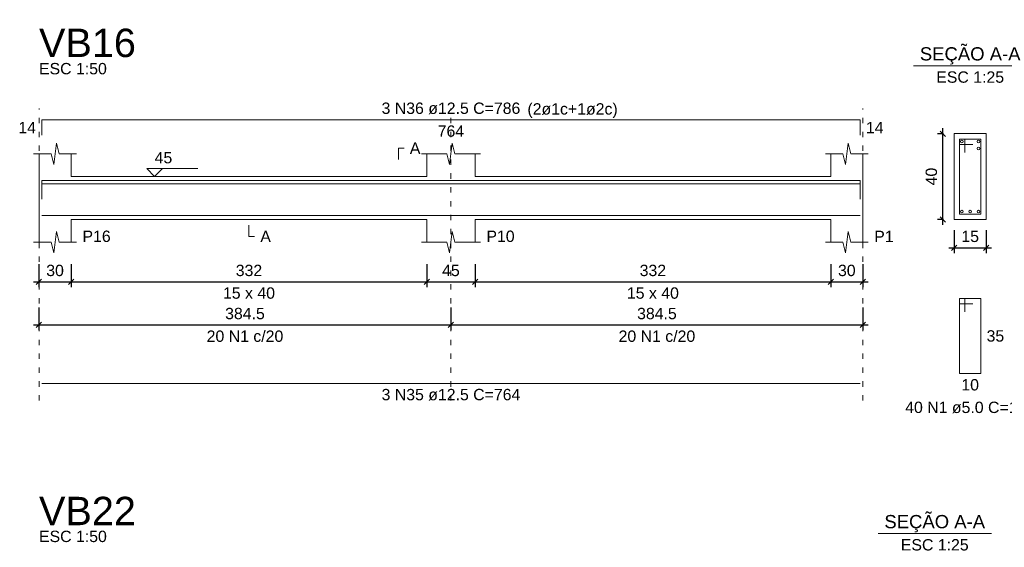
# Model space of a CAD drawing. Header units: millimetres. Extents: x 10906 to 25863, y 1966 to 4861.
# Tile 50 of 163: x 11241 to 11259, y 3016 to 3025. Entities that reach past the tile are written whole.
import ezdxf

# ---------------------------------------------------------------- set-up
doc = ezdxf.new("R2010")
doc.units = ezdxf.units.MM
doc.linetypes.add('DOT2', pattern=[3.175, 0, -3.175])
for name, color, linetype, lineweight in [('Descrição da armadura', 7, 'Continuous', 5), ('DT-Barras na forma', 40, 'Continuous', 5), ('DT-Barras no corte', 5, 'Continuous', 5), ('DT-Barras rebatidas', 40, 'Continuous', 5), ('DT-Cotas', 4, 'Continuous', 5), ('DT-Forma', 5, 'Continuous', 5), ('DT-Pontilhado', 7, 'DOT2', 5), ('DT-Textos', 7, 'Continuous', 5), ('DT-Título', 7, 'Continuous', 20), ('Textos armaduras', 7, 'Continuous', 5)]:
    doc.layers.add(name, color=color, linetype=linetype, lineweight=lineweight)
doc.styles.add('Arial', font='arial.ttf')
doc.styles.get("Standard").update_dxf_attribs({"font": 'arial.ttf'})
doc.dimstyles.new('UM_25.000000', dxfattribs={"dimtxt": 0.18, "dimasz": 0.1, "dimexe": 0.1, "dimexo": 0.2, "dimgap": 0, "dimtad": 1, "dimtih": 1, "dimtoh": 1, "dimdec": 1, "dimlfac": 25, "dimzin": 0, "dimdsep": 46, "dimtxsty": 'Standard', "dimcen": 0.09, "dimdle": 0.1, "dimclrd": 256, "dimclre": 256, "dimclrt": 7, "dimadec": 1, "dimazin": 2, "dimtfac": 1, "dimtdec": 1, "dimtofl": 0, "dimtmove": 0, "dimatfit": 3, "dimfxl": 1, "dimtolj": 1, "dimarcsym": 0})
doc.dimstyles.new('UM_50.000000', dxfattribs={"dimtxt": 0.18, "dimasz": 0.2, "dimexe": 0.2, "dimexo": 0.5, "dimgap": 0, "dimtad": 1, "dimtih": 1, "dimtoh": 1, "dimlfac": 50, "dimzin": 0, "dimdsep": 46, "dimtxsty": 'Standard', "dimcen": 0.09, "dimdle": 0.2, "dimclrd": 256, "dimclre": 256, "dimclrt": 7, "dimazin": 0, "dimtfac": 1, "dimtofl": 0, "dimtmove": 0, "dimatfit": 3, "dimfxl": 1, "dimtolj": 1, "dimtzin": 0, "dimarcsym": 0})

# ---------------------------------------------------------------- blocks, each defined once
blk = doc.blocks.new('_Oblique')
at = {"color": 0, "linetype": 'ByBlock', "lineweight": -2}
blk.add_line((-0.5, -0.5), (0.5, 0.5), dxfattribs=at)
blk = doc.blocks.new('*D166')
at = {"layer": 'Defpoints', "color": 0, "transparency": 16777216}
for p in [(11241.429, 3021.076), (11242.029, 3021.076), (11242.029, 3020.547)]:
    blk.add_point(p, dxfattribs=at)
at = {"layer": 'DT-Cotas', "lineweight": -2, "transparency": 16777216}
for p, q in [((11241.429, 3020.876), (11241.429, 3020.447)), ((11242.029, 3020.876), (11242.029, 3020.447)), ((11241.329, 3020.547), (11242.129, 3020.547))]:
    blk.add_line(p, q, dxfattribs=at)
at = {"layer": 'DT-Cotas', "lineweight": -2, "transparency": 16777216, "xscale": 0.1, "yscale": 0.1, "zscale": 0.1, "rotation": 180}
blk.add_blockref('_Oblique', (11241.429, 3020.547), dxfattribs=at)
at = {"layer": 'DT-Cotas', "lineweight": -2, "transparency": 16777216, "xscale": 0.1, "yscale": 0.1, "zscale": 0.1}
blk.add_blockref('_Oblique', (11242.029, 3020.547), dxfattribs=at)
at = {"layer": 'DT-Cotas', "color": 7, "transparency": 16777216, "insert": (11241.729, 3020.758), "char_height": 0.2118, "attachment_point": 5, "rotation": 0.0057, "style": 'Arial'}
blk.add_mtext('\\A1;30', dxfattribs=at)
blk = doc.blocks.new('*D167')
at = {"layer": 'Defpoints', "color": 0, "transparency": 16777216}
for p in [(11242.029, 3021.076), (11248.669, 3021.076), (11248.669, 3020.547)]:
    blk.add_point(p, dxfattribs=at)
at = {"layer": 'DT-Cotas', "lineweight": -2, "transparency": 16777216}
for p, q in [((11242.029, 3020.876), (11242.029, 3020.447)), ((11248.669, 3020.876), (11248.669, 3020.447)), ((11241.929, 3020.547), (11248.769, 3020.547))]:
    blk.add_line(p, q, dxfattribs=at)
at = {"layer": 'DT-Cotas', "lineweight": -2, "transparency": 16777216, "xscale": 0.1, "yscale": 0.1, "zscale": 0.1, "rotation": 180}
blk.add_blockref('_Oblique', (11242.029, 3020.547), dxfattribs=at)
at = {"layer": 'DT-Cotas', "lineweight": -2, "transparency": 16777216, "xscale": 0.1, "yscale": 0.1, "zscale": 0.1}
blk.add_blockref('_Oblique', (11248.669, 3020.547), dxfattribs=at)
at = {"layer": 'DT-Cotas', "color": 7, "transparency": 16777216, "insert": (11245.349, 3020.758), "char_height": 0.2118, "attachment_point": 5, "rotation": 0.0057, "style": 'Arial'}
blk.add_mtext('\\A1;332', dxfattribs=at)
blk = doc.blocks.new('*D168')
at = {"layer": 'Defpoints', "color": 0, "transparency": 16777216}
for p in [(11248.669, 3021.076), (11249.569, 3021.076), (11249.569, 3020.547)]:
    blk.add_point(p, dxfattribs=at)
at = {"layer": 'DT-Cotas', "lineweight": -2, "transparency": 16777216}
for p, q in [((11248.669, 3020.876), (11248.669, 3020.447)), ((11249.569, 3020.876), (11249.569, 3020.447)), ((11248.569, 3020.547), (11249.669, 3020.547))]:
    blk.add_line(p, q, dxfattribs=at)
at = {"layer": 'DT-Cotas', "lineweight": -2, "transparency": 16777216, "xscale": 0.1, "yscale": 0.1, "zscale": 0.1, "rotation": 180}
blk.add_blockref('_Oblique', (11248.669, 3020.547), dxfattribs=at)
at = {"layer": 'DT-Cotas', "lineweight": -2, "transparency": 16777216, "xscale": 0.1, "yscale": 0.1, "zscale": 0.1}
blk.add_blockref('_Oblique', (11249.569, 3020.547), dxfattribs=at)
at = {"layer": 'DT-Cotas', "color": 7, "transparency": 16777216, "insert": (11249.119, 3020.758), "char_height": 0.2118, "attachment_point": 5, "rotation": 0.0057, "style": 'Arial'}
blk.add_mtext('\\A1;45', dxfattribs=at)
blk = doc.blocks.new('*D169')
at = {"layer": 'Defpoints', "color": 0, "transparency": 16777216}
for p in [(11249.569, 3021.076), (11256.209, 3021.076), (11256.209, 3020.547)]:
    blk.add_point(p, dxfattribs=at)
at = {"layer": 'DT-Cotas', "lineweight": -2, "transparency": 16777216}
for p, q in [((11249.569, 3020.876), (11249.569, 3020.447)), ((11256.209, 3020.876), (11256.209, 3020.447)), ((11249.469, 3020.547), (11256.309, 3020.547))]:
    blk.add_line(p, q, dxfattribs=at)
at = {"layer": 'DT-Cotas', "lineweight": -2, "transparency": 16777216, "xscale": 0.1, "yscale": 0.1, "zscale": 0.1, "rotation": 180}
blk.add_blockref('_Oblique', (11249.569, 3020.547), dxfattribs=at)
at = {"layer": 'DT-Cotas', "lineweight": -2, "transparency": 16777216, "xscale": 0.1, "yscale": 0.1, "zscale": 0.1}
blk.add_blockref('_Oblique', (11256.209, 3020.547), dxfattribs=at)
at = {"layer": 'DT-Cotas', "color": 7, "transparency": 16777216, "insert": (11252.889, 3020.758), "char_height": 0.2118, "attachment_point": 5, "rotation": 0.0057, "style": 'Arial'}
blk.add_mtext('\\A1;332', dxfattribs=at)
blk = doc.blocks.new('*D170')
at = {"layer": 'Defpoints', "color": 0, "transparency": 16777216}
for p in [(11256.209, 3021.076), (11256.809, 3021.076), (11256.809, 3020.547)]:
    blk.add_point(p, dxfattribs=at)
at = {"layer": 'DT-Cotas', "lineweight": -2, "transparency": 16777216}
for p, q in [((11256.209, 3020.876), (11256.209, 3020.447)), ((11256.809, 3020.876), (11256.809, 3020.447)), ((11256.109, 3020.547), (11256.909, 3020.547))]:
    blk.add_line(p, q, dxfattribs=at)
at = {"layer": 'DT-Cotas', "lineweight": -2, "transparency": 16777216, "xscale": 0.1, "yscale": 0.1, "zscale": 0.1, "rotation": 180}
blk.add_blockref('_Oblique', (11256.209, 3020.547), dxfattribs=at)
at = {"layer": 'DT-Cotas', "lineweight": -2, "transparency": 16777216, "xscale": 0.1, "yscale": 0.1, "zscale": 0.1}
blk.add_blockref('_Oblique', (11256.809, 3020.547), dxfattribs=at)
at = {"layer": 'DT-Cotas', "color": 7, "transparency": 16777216, "insert": (11256.509, 3020.758), "char_height": 0.2118, "attachment_point": 5, "rotation": 0.0057, "style": 'Arial'}
blk.add_mtext('\\A1;30', dxfattribs=at)
blk = doc.blocks.new('*D171')
at = {"layer": 'Defpoints', "color": 0, "transparency": 16777216}
for p in [(11241.429, 3020.271), (11249.119, 3020.271), (11249.119, 3019.742)]:
    blk.add_point(p, dxfattribs=at)
at = {"layer": 'DT-Cotas', "lineweight": -2, "transparency": 16777216}
for p, q in [((11241.429, 3020.071), (11241.429, 3019.642)), ((11249.119, 3020.071), (11249.119, 3019.642)), ((11241.329, 3019.742), (11249.219, 3019.742))]:
    blk.add_line(p, q, dxfattribs=at)
at = {"layer": 'DT-Cotas', "lineweight": -2, "transparency": 16777216, "xscale": 0.1, "yscale": 0.1, "zscale": 0.1, "rotation": 180}
blk.add_blockref('_Oblique', (11241.429, 3019.742), dxfattribs=at)
at = {"layer": 'DT-Cotas', "lineweight": -2, "transparency": 16777216, "xscale": 0.1, "yscale": 0.1, "zscale": 0.1}
blk.add_blockref('_Oblique', (11249.119, 3019.742), dxfattribs=at)
at = {"layer": 'DT-Cotas', "color": 7, "transparency": 16777216, "insert": (11245.274, 3019.954), "char_height": 0.2118, "attachment_point": 5, "rotation": 0.0057, "style": 'Arial'}
blk.add_mtext('\\A1;384.5', dxfattribs=at)
blk = doc.blocks.new('*D172')
at = {"layer": 'Defpoints', "color": 0, "transparency": 16777216}
for p in [(11249.119, 3020.271), (11256.809, 3020.271), (11256.809, 3019.742)]:
    blk.add_point(p, dxfattribs=at)
at = {"layer": 'DT-Cotas', "lineweight": -2, "transparency": 16777216}
for p, q in [((11249.119, 3020.071), (11249.119, 3019.642)), ((11256.809, 3020.071), (11256.809, 3019.642)), ((11249.019, 3019.742), (11256.909, 3019.742))]:
    blk.add_line(p, q, dxfattribs=at)
at = {"layer": 'DT-Cotas', "lineweight": -2, "transparency": 16777216, "xscale": 0.1, "yscale": 0.1, "zscale": 0.1, "rotation": 180}
blk.add_blockref('_Oblique', (11249.119, 3019.742), dxfattribs=at)
at = {"layer": 'DT-Cotas', "lineweight": -2, "transparency": 16777216, "xscale": 0.1, "yscale": 0.1, "zscale": 0.1}
blk.add_blockref('_Oblique', (11256.809, 3019.742), dxfattribs=at)
at = {"layer": 'DT-Cotas', "color": 7, "transparency": 16777216, "insert": (11252.964, 3019.954), "char_height": 0.2118, "attachment_point": 5, "rotation": 0.0057, "style": 'Arial'}
blk.add_mtext('\\A1;384.5', dxfattribs=at)
blk = doc.blocks.new('*D173')
at = {"layer": 'Defpoints', "color": 0, "transparency": 16777216}
for p in [(11258.3, 3023.311), (11258.512, 3023.311), (11258.512, 3021.711)]:
    blk.add_point(p, dxfattribs=at)
at = {"layer": 'DT-Cotas', "lineweight": -2, "transparency": 16777216}
for p, q in [((11258.3, 3021.611), (11258.3, 3023.411)), ((11258.312, 3023.311), (11258.2, 3023.311)), ((11258.312, 3021.711), (11258.2, 3021.711))]:
    blk.add_line(p, q, dxfattribs=at)
at = {"layer": 'DT-Cotas', "lineweight": -2, "transparency": 16777216, "xscale": 0.1, "yscale": 0.1, "zscale": 0.1}
for p, rotation in [((11258.3, 3023.311), 90), ((11258.3, 3021.711), 270)]:
    blk.add_blockref('_Oblique', p, dxfattribs=dict(at, rotation=rotation))
at = {"layer": 'DT-Cotas', "color": 7, "transparency": 16777216, "insert": (11258.088, 3022.511), "char_height": 0.2118, "attachment_point": 5, "rotation": 90, "style": 'Arial'}
blk.add_mtext('\\A1;40', dxfattribs=at)
blk = doc.blocks.new('*D174')
at = {"layer": 'Defpoints', "color": 0, "transparency": 16777216}
for p in [(11258.512, 3021.711), (11259.112, 3021.711), (11259.112, 3021.182)]:
    blk.add_point(p, dxfattribs=at)
at = {"layer": 'DT-Cotas', "lineweight": -2, "transparency": 16777216}
for p, q in [((11258.512, 3021.511), (11258.512, 3021.082)), ((11259.112, 3021.511), (11259.112, 3021.082)), ((11258.412, 3021.182), (11259.212, 3021.182))]:
    blk.add_line(p, q, dxfattribs=at)
at = {"layer": 'DT-Cotas', "lineweight": -2, "transparency": 16777216, "xscale": 0.1, "yscale": 0.1, "zscale": 0.1, "rotation": 180}
blk.add_blockref('_Oblique', (11258.512, 3021.182), dxfattribs=at)
at = {"layer": 'DT-Cotas', "lineweight": -2, "transparency": 16777216, "xscale": 0.1, "yscale": 0.1, "zscale": 0.1}
blk.add_blockref('_Oblique', (11259.112, 3021.182), dxfattribs=at)
at = {"layer": 'DT-Cotas', "color": 7, "transparency": 16777216, "insert": (11258.812, 3021.394), "char_height": 0.2118, "attachment_point": 5, "rotation": 0.0057, "style": 'Arial'}
blk.add_mtext('\\A1;15', dxfattribs=at)

msp = doc.modelspace()

# ---------------------------------------------------------------- linework, layer by layer
at = {"layer": 'DT-Barras na forma'}
for p, q in [((11258.71197, 3023.21148), (11258.61197, 3023.21148)), ((11258.61197, 3023.21148), (11258.61197, 3021.81148)), ((11259.01197, 3023.21148), (11258.61197, 3023.21148)), ((11258.61197, 3023.21148), (11258.61197, 3023.11148)), ((11258.71197, 3022.96148), (11258.71197, 3023.21148)), ((11259.01197, 3021.81148), (11259.01197, 3023.21148)), ((11258.61197, 3023.11148), (11258.86197, 3023.11148)), ((11258.61197, 3021.81148), (11259.01197, 3021.81148))]:
    msp.add_line(p, q, dxfattribs=at)
for points in [[(11241.47937, 3022.15148), (11241.47937, 3022.43898), (11256.75937, 3022.43898), (11256.75937, 3022.15148)], [(11241.47937, 3022.08648), (11241.47937, 3022.37398), (11256.75937, 3022.37398), (11256.75937, 3022.08648)], [(11241.47937, 3021.78398), (11256.75937, 3021.78398)]]:
    msp.add_lwpolyline(points, dxfattribs=at)
at = {"layer": 'DT-Barras no corte'}
for centre in [(11258.65697, 3023.16648), (11258.96697, 3023.16648), (11258.96697, 3023.03648), (11258.65697, 3021.85648), (11258.81197, 3021.85648), (11258.96697, 3021.85648)]:
    msp.add_circle(centre, 0.025, dxfattribs=at)
at = {"layer": 'DT-Barras rebatidas'}
for p, q in [((11241.47937, 3023.28108), (11241.47937, 3023.56858)), ((11241.47937, 3023.56858), (11256.75937, 3023.56858)), ((11256.75937, 3023.56858), (11256.75937, 3023.28108)), ((11258.71197, 3020.23478), (11258.61197, 3020.23478)), ((11258.61197, 3020.23478), (11258.61197, 3018.83478)), ((11259.01197, 3020.23478), (11258.61197, 3020.23478)), ((11258.61197, 3020.23478), (11258.61197, 3020.13478)), ((11258.71197, 3019.98478), (11258.71197, 3020.23478)), ((11259.01197, 3018.83478), (11259.01197, 3020.23478)), ((11258.61197, 3020.13478), (11258.86197, 3020.13478)), ((11258.61197, 3018.83478), (11259.01197, 3018.83478)), ((11241.47937, 3018.64934), (11256.75937, 3018.64934))]:
    msp.add_line(p, q, dxfattribs=at)
at = {"layer": 'DT-Forma'}
for p, q in [((11259.11197, 3023.31148), (11258.51197, 3023.31148)), ((11258.51197, 3023.31148), (11258.51197, 3023.31148)), ((11258.51197, 3023.31148), (11258.51197, 3021.71148)), ((11259.11197, 3021.71148), (11259.11197, 3023.31148)), ((11259.11197, 3023.31148), (11259.11197, 3023.31148)), ((11241.70437, 3022.73508), (11241.75437, 3023.13508)), ((11241.75437, 3023.13508), (11241.80437, 3022.93508)), ((11249.09437, 3022.73508), (11249.14437, 3023.13508)), ((11249.14437, 3023.13508), (11249.19437, 3022.93508)), ((11256.48437, 3022.73508), (11256.53437, 3023.13508)), ((11256.53437, 3023.13508), (11256.58437, 3022.93508)), ((11241.32937, 3022.93508), (11241.65437, 3022.93508)), ((11241.42937, 3022.51148), (11241.42937, 3022.93508)), ((11241.65437, 3022.93508), (11241.70437, 3022.73508)), ((11241.80437, 3022.93508), (11242.12937, 3022.93508)), ((11242.02937, 3022.93508), (11242.02937, 3022.51148)), ((11248.56937, 3022.93508), (11249.04437, 3022.93508)), ((11248.66937, 3022.51148), (11248.66937, 3022.93508)), ((11249.04437, 3022.93508), (11249.09437, 3022.73508)), ((11249.19437, 3022.93508), (11249.66937, 3022.93508)), ((11249.56937, 3022.93508), (11249.56937, 3022.51148)), ((11256.10937, 3022.93508), (11256.43437, 3022.93508)), ((11256.20937, 3022.51148), (11256.20937, 3022.93508)), ((11256.43437, 3022.93508), (11256.48437, 3022.73508)), ((11256.58437, 3022.93508), (11256.90937, 3022.93508)), ((11256.80937, 3022.93508), (11256.80937, 3022.51148)), ((11242.02937, 3022.51148), (11248.66937, 3022.51148)), ((11249.56937, 3022.51148), (11256.20937, 3022.51148)), ((11241.42937, 3021.71148), (11241.42937, 3021.28788)), ((11242.02937, 3021.28788), (11242.02937, 3021.71148)), ((11242.02937, 3021.71148), (11248.66937, 3021.71148)), ((11248.66937, 3021.71148), (11248.66937, 3021.28788)), ((11249.56937, 3021.28788), (11249.56937, 3021.71148)), ((11249.56937, 3021.71148), (11256.20937, 3021.71148)), ((11256.20937, 3021.71148), (11256.20937, 3021.28788)), ((11256.80937, 3021.28788), (11256.80937, 3021.71148)), ((11258.51197, 3021.71148), (11259.11197, 3021.71148)), ((11258.51197, 3021.71148), (11258.51197, 3021.71148)), ((11259.11197, 3021.71148), (11259.11197, 3021.71148)), ((11241.70437, 3021.08788), (11241.75437, 3021.48788)), ((11241.75437, 3021.48788), (11241.80437, 3021.28788)), ((11249.09437, 3021.08788), (11249.14437, 3021.48788)), ((11249.14437, 3021.48788), (11249.19437, 3021.28788)), ((11256.48437, 3021.08788), (11256.53437, 3021.48788)), ((11256.53437, 3021.48788), (11256.58437, 3021.28788)), ((11241.32937, 3021.28788), (11241.65437, 3021.28788)), ((11241.65437, 3021.28788), (11241.70437, 3021.08788)), ((11241.80437, 3021.28788), (11242.12937, 3021.28788)), ((11248.56937, 3021.28788), (11249.04437, 3021.28788)), ((11249.04437, 3021.28788), (11249.09437, 3021.08788)), ((11249.19437, 3021.28788), (11249.66937, 3021.28788)), ((11256.10937, 3021.28788), (11256.43437, 3021.28788)), ((11256.43437, 3021.28788), (11256.48437, 3021.08788)), ((11256.58437, 3021.28788), (11256.90937, 3021.28788))]:
    msp.add_line(p, q, dxfattribs=at)
at = {"layer": 'DT-Forma', "linetype": 'Continuous'}
for p, q in [((11241.42937, 3021.71148), (11241.42937, 3022.51148)), ((11256.80937, 3022.51148), (11256.80937, 3021.71148))]:
    msp.add_line(p, q, dxfattribs=at)
at = {"layer": 'DT-Pontilhado', "ltscale": 0.05}
for p, q in [((11241.42937, 3018.33164), (11241.42937, 3023.78038)), ((11249.11937, 3018.33164), (11249.11937, 3023.78038)), ((11256.80937, 3018.33164), (11256.80937, 3023.78038))]:
    msp.add_line(p, q, dxfattribs=at)
at = {"layer": 'DT-Textos'}
for p, q in [((11257.75297, 3024.57638), (11259.87097, 3024.57638)), ((11257.09153, 3015.84895), (11259.20953, 3015.84895))]:
    msp.add_line(p, q, dxfattribs=at)
for points in [[(11248.13987, 3022.82918), (11248.13987, 3023.04098), (11248.24577, 3023.04098)], [(11243.73637, 3022.65974), (11243.58811, 3022.51148), (11243.43985, 3022.65974), (11244.39295, 3022.65974)], [(11245.34937, 3021.60558), (11245.34937, 3021.39378), (11245.45527, 3021.39378)]]:
    msp.add_lwpolyline(points, dxfattribs=at)

# ---------------------------------------------------------------- texts
at = {"layer": 'Descrição da armadura', "linetype": 'Continuous', "char_height": 0.2118, "attachment_point": 8, "line_spacing_factor": 0.798, "style": 'Arial'}
for s, insert, width in [('3 N36 ø12.5 C=786', (11249.11937, 3023.67448), 5.1946527), ('20 N1 c/20', (11245.27437, 3019.42404), 2.8693417), ('20 N1 c/20', (11252.96437, 3019.42404), 2.8693417), ('3 N35 ø12.5 C=764', (11249.11937, 3018.33164), 5.1946527)]:
    msp.add_mtext(s, dxfattribs=dict(at, insert=insert, width=width))
at = {"layer": 'Descrição da armadura', "color": 7, "linetype": 'Continuous', "insert": (11258.81197, 3018.09348), "char_height": 0.2118, "width": 4.8647001, "attachment_point": 8, "line_spacing_factor": 0.798, "style": 'Arial'}
msp.add_mtext('40 N1 ø5.0 C=101', dxfattribs=at)
at = {"layer": 'DT-Textos', "line_spacing_factor": 0.798, "style": 'Arial'}
for s, insert, char_height, width, attachment_point in [('SEÇÃO A-A', (11258.81197, 3024.60109), 0.2471, 4.8395853, 8), ('ESC 1:50', (11241.42937, 3024.41578), 0.2118, 1.901901, 7), ('ESC 1:25', (11258.81197, 3024.25868), 0.2118, 1.901901, 8), ('(2ø1c+1ø2c)', (11250.54697, 3023.60409), 0.2118, 2.5310949, 7), ('A', (11248.35167, 3022.93508), 0.2118, 0.296372, 7), ('45', (11243.58811, 3022.75505), 0.2118, 0.4942426, 7), ('P16', (11242.24117, 3021.28788), 0.2118, 0.7906146, 7), ('A', (11245.56117, 3021.28788), 0.2118, 0.296372, 7), ('P10', (11249.78117, 3021.28788), 0.2118, 0.7906146, 7), ('P1', (11257.02117, 3021.28788), 0.2118, 0.5434933, 7), ('15 x 40', (11245.34937, 3020.22888), 0.2118, 1.45756, 8), ('15 x 40', (11252.88937, 3020.22888), 0.2118, 1.45756, 8), ('SEÇÃO A-A', (11258.15007, 3015.87313), 0.2471, 4.8395853, 8), ('ESC 1:50', (11241.42937, 3015.68835), 0.2118, 1.901901, 7), ('ESC 1:25', (11258.15053, 3015.53125), 0.2118, 1.901901, 8)]:
    msp.add_mtext(s, dxfattribs=dict(at, insert=insert, char_height=char_height, width=width, attachment_point=attachment_point))
at = {"layer": 'DT-Título', "char_height": 0.5295, "width": 3.2609597, "attachment_point": 7, "line_spacing_factor": 0.798, "style": 'Arial'}
for s, insert in [('VB16', (11241.42937, 3024.73348)), ('VB22', (11241.42937, 3016.00605))]:
    msp.add_mtext(s, dxfattribs=dict(at, insert=insert))
at = {"layer": 'Textos armaduras', "linetype": 'Continuous', "char_height": 0.2118, "attachment_point": 7, "line_spacing_factor": 0.798, "style": 'Arial'}
for s, insert, width in [('14', (11241.04351, 3023.31893), 0.6599051), ('14', (11256.86527, 3023.31893), 0.6599051), ('764', (11248.8719, 3023.25088), 0.9898577)]:
    msp.add_mtext(s, dxfattribs=dict(at, insert=insert, width=width))
at = {"layer": 'Textos armaduras', "color": 7, "linetype": 'Continuous', "char_height": 0.2118, "width": 0.6599051, "attachment_point": 7, "line_spacing_factor": 0.798, "style": 'Arial'}
for s, insert in [('35', (11259.11787, 3019.42888)), ('10', (11258.647, 3018.51708))]:
    msp.add_mtext(s, dxfattribs=dict(at, insert=insert))

# ---------------------------------------------------------------- dimensions: what is measured, and where the dimension line sits
at = {"layer": 'DT-Cotas'}
dim = msp.add_linear_dim(base=(11258.30017, 3023.31148), p1=(11258.51197, 3021.71148), p2=(11258.51197, 3023.31148), angle=90, dimstyle='UM_25.000000', override={"dimtxt": 0.2118, "dimasz": 0.1, "dimexe": 0.1, "dimexo": 0.2, "dimtad": 1, "dimtih": 0, "dimtoh": 0, "dimdec": 1, "dimlfac": 25, "dimzin": 8, "dimtxsty": 'Arial', "dimblk": 'Oblique', "dimblk1": 'Oblique', "dimblk2": 'Oblique', "dimsah": 1, "dimdle": 0.1, "dimse1": 0, "dimse2": 0, "dimclrt": 7, "dimadec": 1, "dimazin": 3, "dimtmove": 2, "dimldrblk": 'Oblique'}, dxfattribs=at)
dim.commit()
dim.dimension.update_dxf_attribs({"geometry": '*D173', "text_midpoint": (11258.08837, 3022.51148), "dimtype": 160, "text_rotation": 90})
for base, p1, p2, dimstyle, override, picture, middle in [((11259.11197, 3021.18198), (11258.51197, 3021.71148), (11259.11197, 3021.71148), 'UM_25.000000', {"dimtxt": 0.2118, "dimasz": 0.1, "dimexe": 0.1, "dimexo": 0.2, "dimtad": 1, "dimtih": 0, "dimtoh": 0, "dimdec": 1, "dimlfac": 25, "dimzin": 8, "dimtxsty": 'Arial', "dimblk": 'Oblique', "dimblk1": 'Oblique', "dimblk2": 'Oblique', "dimsah": 1, "dimdle": 0.1, "dimse1": 0, "dimse2": 0, "dimclrt": 7, "dimadec": 1, "dimazin": 3, "dimtmove": 2, "dimldrblk": 'Oblique'}, '*D174', (11258.81197, 3021.39378)), ((11242.02937, 3020.54658), (11241.42937, 3021.07608), (11242.02937, 3021.07608), 'UM_50.000000', {"dimtxt": 0.2118, "dimasz": 0.1, "dimexe": 0.1, "dimexo": 0.2, "dimtad": 1, "dimtih": 0, "dimtoh": 0, "dimdec": 1, "dimlfac": 50, "dimzin": 8, "dimtxsty": 'Arial', "dimblk": 'Oblique', "dimblk1": 'Oblique', "dimblk2": 'Oblique', "dimsah": 1, "dimdle": 0.1, "dimse1": 0, "dimse2": 0, "dimclrt": 7, "dimadec": 1, "dimazin": 3, "dimtmove": 2, "dimldrblk": 'Oblique'}, '*D166', (11241.72937, 3020.75838)), ((11248.66937, 3020.54658), (11242.02937, 3021.07608), (11248.66937, 3021.07608), 'UM_50.000000', {"dimtxt": 0.2118, "dimasz": 0.1, "dimexe": 0.1, "dimexo": 0.2, "dimtad": 1, "dimtih": 0, "dimtoh": 0, "dimdec": 1, "dimlfac": 50, "dimzin": 8, "dimtxsty": 'Arial', "dimblk": 'Oblique', "dimblk1": 'Oblique', "dimblk2": 'Oblique', "dimsah": 1, "dimdle": 0.1, "dimse1": 0, "dimse2": 0, "dimclrt": 7, "dimadec": 1, "dimazin": 3, "dimtmove": 2, "dimldrblk": 'Oblique'}, '*D167', (11245.34937, 3020.75838)), ((11249.56937, 3020.54658), (11248.66937, 3021.07608), (11249.56937, 3021.07608), 'UM_50.000000', {"dimtxt": 0.2118, "dimasz": 0.1, "dimexe": 0.1, "dimexo": 0.2, "dimtad": 1, "dimtih": 0, "dimtoh": 0, "dimdec": 1, "dimlfac": 50, "dimzin": 8, "dimtxsty": 'Arial', "dimblk": 'Oblique', "dimblk1": 'Oblique', "dimblk2": 'Oblique', "dimsah": 1, "dimdle": 0.1, "dimse1": 0, "dimse2": 0, "dimclrt": 7, "dimadec": 1, "dimazin": 3, "dimtmove": 2, "dimldrblk": 'Oblique'}, '*D168', (11249.11937, 3020.75838)), ((11256.20937, 3020.54658), (11249.56937, 3021.07608), (11256.20937, 3021.07608), 'UM_50.000000', {"dimtxt": 0.2118, "dimasz": 0.1, "dimexe": 0.1, "dimexo": 0.2, "dimtad": 1, "dimtih": 0, "dimtoh": 0, "dimdec": 1, "dimlfac": 50, "dimzin": 8, "dimtxsty": 'Arial', "dimblk": 'Oblique', "dimblk1": 'Oblique', "dimblk2": 'Oblique', "dimsah": 1, "dimdle": 0.1, "dimse1": 0, "dimse2": 0, "dimclrt": 7, "dimadec": 1, "dimazin": 3, "dimtmove": 2, "dimldrblk": 'Oblique'}, '*D169', (11252.88937, 3020.75838)), ((11256.80937, 3020.54658), (11256.20937, 3021.07608), (11256.80937, 3021.07608), 'UM_50.000000', {"dimtxt": 0.2118, "dimasz": 0.1, "dimexe": 0.1, "dimexo": 0.2, "dimtad": 1, "dimtih": 0, "dimtoh": 0, "dimdec": 1, "dimlfac": 50, "dimzin": 8, "dimtxsty": 'Arial', "dimblk": 'Oblique', "dimblk1": 'Oblique', "dimblk2": 'Oblique', "dimsah": 1, "dimdle": 0.1, "dimse1": 0, "dimse2": 0, "dimclrt": 7, "dimadec": 1, "dimazin": 3, "dimtmove": 2, "dimldrblk": 'Oblique'}, '*D170', (11256.50937, 3020.75838)), ((11249.11937, 3019.74174), (11241.42937, 3020.27124), (11249.11937, 3020.27124), 'UM_50.000000', {"dimtxt": 0.2118, "dimasz": 0.1, "dimexe": 0.1, "dimexo": 0.2, "dimtad": 1, "dimtih": 0, "dimtoh": 0, "dimdec": 1, "dimlfac": 50, "dimzin": 8, "dimtxsty": 'Arial', "dimblk": 'Oblique', "dimblk1": 'Oblique', "dimblk2": 'Oblique', "dimsah": 1, "dimdle": 0.1, "dimse1": 0, "dimse2": 0, "dimclrt": 7, "dimadec": 1, "dimazin": 3, "dimtmove": 2, "dimldrblk": 'Oblique'}, '*D171', (11245.27437, 3019.95354)), ((11256.80937, 3019.74174), (11249.11937, 3020.27124), (11256.80937, 3020.27124), 'UM_50.000000', {"dimtxt": 0.2118, "dimasz": 0.1, "dimexe": 0.1, "dimexo": 0.2, "dimtad": 1, "dimtih": 0, "dimtoh": 0, "dimdec": 1, "dimlfac": 50, "dimzin": 8, "dimtxsty": 'Arial', "dimblk": 'Oblique', "dimblk1": 'Oblique', "dimblk2": 'Oblique', "dimsah": 1, "dimdle": 0.1, "dimse1": 0, "dimse2": 0, "dimclrt": 7, "dimadec": 1, "dimazin": 3, "dimtmove": 2, "dimldrblk": 'Oblique'}, '*D172', (11252.96437, 3019.95354))]:
    dim = msp.add_linear_dim(base=base, p1=p1, p2=p2, dimstyle=dimstyle, override=override, dxfattribs=at)
    dim.commit()
    dim.dimension.update_dxf_attribs({"geometry": picture, "text_midpoint": middle, "dimtype": 160, "text_rotation": 0.00573})

doc.saveas('drawing.dxf')
